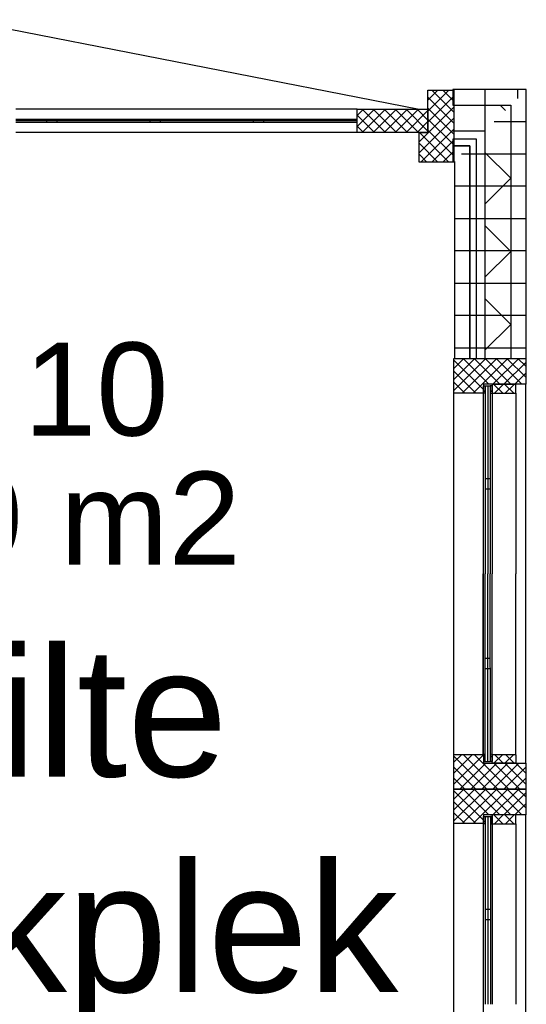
# Model space of a CAD drawing. Header units: millimetres. Extents: x -532 to 413144, y -532 to 654275.
# Tile 27 of 210: x 20691 to 21670, y 13601 to 15505. Entities that reach past the tile are written whole.
import ezdxf
from ezdxf.enums import TextEntityAlignment as Align

# ---------------------------------------------------------------- set-up
doc = ezdxf.new("R2010")
doc.units = ezdxf.units.MM
doc.header["$LTSCALE"] = 100
for name, color, linetype in [('00---0--FM-RUIMTENR', 7, 'Continuous'), ('00---0--FM-TEKST', 7, 'Continuous'), ('A-0010--', 7, 'Continuous'), ('A-0216-WAND-BU-ISO', 7, 'Continuous'), ('A-0310-KOZIJN-BU', 7, 'Continuous'), ('A-1130-TEKST+MAAT-BE', 7, 'Continuous'), ('A-1140-TEKST+MAAT-WE', 7, 'Continuous'), ('BL323---_BIDEUR', 1, 'Continuous')]:
    doc.layers.add(name, color=color, linetype=linetype)
doc.styles.add('FM_TEKST', font='arial.ttf')
doc.styles.add('PAScad_tekst', font='arial.ttf')
doc.styles.add('PASviewer', font='arial.ttf')

# ---------------------------------------------------------------- blocks, each defined once
blk = doc.blocks.new('FM_RM3')
at = {"style": 'FM_TEKST'}
blk.add_attdef('RUIMTENR', text='', height=180, dxfattribs=at).set_placement((0, 0), align=Align.MIDDLE)
for tag, p, flags in [('BEDRIJFSORGAAN', (-720, -510), 1), ('RUIMTESOORT', (-725, -800), 1), ('GEBRUIK', (-760, -1095), 1), ('OPPERVLAKTE', (-755, -1380), 9), ('VLOEROPP', (-775, -1650), 9), ('OMTREK', (-760, -1935), 9), ('HANDLE', (-770, -2250), 9), ('VLRHANDLE', (-775, -2515), 9), ('HANDLEBLOK', (-770, -2805), 9)]:
    blk.add_attdef(tag, p, '', height=200, dxfattribs=dict(flags=flags))

msp = doc.modelspace()

# ---------------------------------------------------------------- linework, layer by layer
at = {"layer": 'A-0010--', "ltscale": 10}
for points in [[(21586.90625, 14782.9375), (21586.90625, 14433.5)], [(21586.96875, 14786.9375), (21586.96875, 14796.9375), (21590.46875, 14796.9375), (21590.46875, 14786.9375), (21586.96875, 14786.9375)], [(21586.96875, 14782.9375), (21586.96875, 14786.9375), (21590.46875, 14786.9375), (21590.46875, 14782.9375), (21586.96875, 14782.9375)], [(21600.46875, 14786.9375), (21603.96875, 14786.9375), (21603.96875, 14796.9375), (21600.46875, 14796.9375), (21600.46875, 14786.9375)], [(21603.96875, 14782.9375), (21603.96875, 14786.9375), (21600.46875, 14786.9375), (21600.46875, 14782), (21603.96875, 14782.9375)], [(21603.96875, 14799.875), (21603.96875, 14782.9375), (21648.96875, 14782.9375), (21649.96875, 14783.9375), (21649.96875, 14799.875), (21603.96875, 14799.875)], [(21603.96875, 14783), (21603.96875, 14433.625)], [(21586.9375, 14084.0625), (21586.90625, 14433.5)], [(21604, 14084), (21604, 14433.375)], [(21587, 14084.0625), (21587, 14080.0625), (21590.5, 14080.0625), (21590.5, 14084.0625), (21587, 14084.0625)], [(21587, 14080.0625), (21587, 14070.0625), (21590.5, 14070.0625), (21590.5, 14080.0625), (21587, 14080.0625)], [(21604, 14084.0625), (21604, 14080.0625), (21600.5, 14080.0625), (21600.5, 14085), (21604, 14084.0625)], [(21600.5, 14080.0625), (21604, 14080.0625), (21604, 14070.0625), (21600.5, 14070.0625), (21600.5, 14080.0625)], [(21604, 14067.125), (21604, 14084.0625), (21649, 14084.0625), (21650, 14083.0625), (21650, 14067.125), (21604, 14067.125)], [(21587, 13953.9375), (21587, 13963.9375), (21590.5, 13963.9375), (21590.5, 13953.9375), (21587, 13953.9375)], [(21600.5, 13953.9375), (21604, 13953.9375), (21604, 13963.9375), (21600.5, 13963.9375), (21600.5, 13953.9375)], [(21604, 13966.875), (21604, 13949.9375), (21649, 13949.9375), (21650, 13950.9375), (21650, 13966.875), (21604, 13966.875)], [(21586.9375, 13949.9375), (21586.9375, 13600.5)], [(21587, 13949.9375), (21587, 13953.9375), (21590.5, 13953.9375), (21590.5, 13949.9375), (21587, 13949.9375)], [(21604, 13949.9375), (21604, 13953.9375), (21600.5, 13953.9375), (21600.5, 13949), (21604, 13949.9375)], [(21604, 13950), (21604, 13600.625)]]:
    msp.add_lwpolyline(points, dxfattribs=at)
at = {"layer": 'A-0216-WAND-BU-ISO'}
for p, q in [((21619.40625, 15340), (21629.71875, 15329.71875)), ((21640, 15198.59375), (21590, 15248.59375)), ((21640, 15198.5625), (21590, 15148.59375)), ((21640, 15057.15625), (21590, 15107.15625)), ((21640, 15057.15625), (21590, 15007.15625)), ((21640, 14915.75), (21590, 14965.75)), ((21640, 14915.71875), (21590, 14865.75))]:
    msp.add_line(p, q, dxfattribs=at)
at = {"layer": 'A-0216-WAND-BU-ISO', "ltscale": 10}
for points in [[(21528, 15340), (21640, 15340)], [(21640, 15340), (21640, 14850)], [(21528, 15290), (21590, 15290)], [(21590, 15290), (21590, 14850)]]:
    msp.add_lwpolyline(points, dxfattribs=at)
at = {"layer": 'A-0310-KOZIJN-BU'}
for p, q in [((21480, 15328.5), (21520.5, 15369)), ((21480, 15349.6875), (21499.3125, 15369)), ((21480, 15307.28125), (21530, 15357.28125)), ((21530, 15305.34375), (21480, 15355.375)), ((21530, 15326.5625), (21487.5625, 15369.03125)), ((21530, 15347.78125), (21508.78125, 15369)), ((21463, 15269.0625), (21530, 15336.0625)), ((21530, 15284.15625), (21480, 15334.15625)), ((21463, 15247.84375), (21530, 15314.84375)), ((21530, 15262.9375), (21480, 15312.9375)), ((21520.5, 15230), (21463.5, 15287)), ((21466.34375, 15230), (21530, 15293.65625)), ((21530, 15241.71875), (21480, 15291.71875)), ((21499.28125, 15230), (21463, 15266.28125)), ((21487.5625, 15230), (21530, 15272.4375)), ((21478.0625, 15230), (21463, 15245.0625)), ((21508.78125, 15230), (21530, 15251.21875)), ((21529.96875, 14788.28125), (21591.65625, 14850)), ((21529.96875, 14809.5), (21570.46875, 14850)), ((21529.96875, 14830.71875), (21549.25, 14850)), ((21529.96875, 14846.625), (21586.96875, 14789.65625)), ((21545.875, 14783), (21612.875, 14850)), ((21547.84375, 14850), (21597.84375, 14800)), ((21567.125, 14783), (21634.09375, 14850)), ((21569.03125, 14850), (21619.03125, 14800)), ((21590.25, 14850), (21640.25, 14800)), ((21605.3125, 14800), (21655.3125, 14850)), ((21611.46875, 14850), (21661.46875, 14800)), ((21626.53125, 14800), (21668.96875, 14842.4375)), ((21632.6875, 14850), (21668.96875, 14813.71875)), ((21653.90625, 14850), (21668.96875, 14834.9375)), ((21529.96875, 14825.40625), (21572.375, 14783)), ((21647.75, 14800), (21668.96875, 14821.21875)), ((21529.96875, 14804.21875), (21551.1875, 14783)), ((21624.46875, 14782.9375), (21607.53125, 14799.875)), ((21625.1875, 14799.875), (21608.25, 14782.9375)), ((21645.6875, 14782.9375), (21628.75, 14799.875)), ((21646.40625, 14799.875), (21629.46875, 14782.9375)), ((21600.46875, 14616.9375), (21590.46875, 14616.9375)), ((21600.46875, 14596.9375), (21590.46875, 14596.9375)), ((21590.46875, 14270.0625), (21600.46875, 14270.0625)), ((21590.46875, 14250.0625), (21600.46875, 14250.0625)), ((21530, 14047.6875), (21566.3125, 14084)), ((21530, 14068.90625), (21545.09375, 14084)), ((21530, 14026.46875), (21587, 14083.46875)), ((21530, 14080.65625), (21593.625, 14017)), ((21547.84375, 14084), (21614.875, 14017)), ((21569.0625, 14084), (21636.09375, 14017)), ((21607.5625, 14067.125), (21624.5, 14084.0625)), ((21608.28125, 14084.0625), (21625.21875, 14067.125)), ((21628.78125, 14067.125), (21645.71875, 14084.0625)), ((21629.5, 14084.0625), (21646.40625, 14067.125)), ((21530, 14059.4375), (21572.40625, 14017)), ((21541.75, 14017), (21591.75, 14067)), ((21562.96875, 14017), (21612.9375, 14067)), ((21584.15625, 14017), (21634.15625, 14067)), ((21605.375, 14017), (21655.375, 14067)), ((21607.28125, 14067), (21657.28125, 14017)), ((21626.59375, 14017), (21669, 14059.40625)), ((21628.5, 14067), (21669, 14026.5)), ((21649.71875, 14067), (21669, 14047.6875)), ((21530, 14038.21875), (21551.21875, 14017)), ((21647.8125, 14017), (21669, 14038.1875)), ((21530, 13955.25), (21591.71875, 14017)), ((21530, 13976.46875), (21570.5, 14017)), ((21530, 13997.6875), (21549.3125, 14017)), ((21530, 14013.65625), (21587, 13956.625)), ((21545.9375, 13950), (21612.9375, 14017)), ((21547.84375, 14017), (21597.84375, 13967)), ((21567.15625, 13950), (21634.15625, 14017)), ((21569.0625, 14017), (21619.0625, 13967)), ((21590.28125, 14017), (21640.28125, 13967)), ((21605.375, 13967), (21655.34375, 14017)), ((21611.5, 14017), (21661.5, 13967)), ((21626.59375, 13967), (21669, 14009.4375)), ((21632.71875, 14017), (21669, 13980.71875)), ((21653.9375, 14017), (21669, 14001.90625)), ((21530, 13992.4375), (21572.4375, 13950)), ((21647.78125, 13967), (21669, 13988.21875)), ((21530, 13971.21875), (21551.21875, 13950)), ((21624.5, 13949.9375), (21607.5625, 13966.875)), ((21625.21875, 13966.875), (21608.28125, 13949.9375)), ((21645.71875, 13949.9375), (21628.78125, 13966.875)), ((21646.46875, 13966.875), (21629.5, 13949.9375)), ((21600.5, 13783.9375), (21590.5, 13783.9375)), ((21600.46875, 13763.9375), (21590.46875, 13763.9375))]:
    msp.add_line(p, q, dxfattribs=at)
at = {"layer": 'A-0310-KOZIJN-BU', "ltscale": 10}
for points in [[(21530, 15369), (21530, 15230), (21463, 15230), (21463, 15287), (21480, 15287), (21480, 15369)], [(21668.96875, 14800), (21586.96875, 14800), (21586.96875, 14783), (21529.96875, 14783), (21529.96875, 14850), (21668.96875, 14850)], [(21669, 14017), (21530, 14017), (21530, 14084), (21587, 14084), (21587, 14067), (21669, 14067)], [(21669, 13967), (21587, 13967), (21587, 13950), (21530, 13950), (21530, 14017), (21669, 14017)]]:
    msp.add_lwpolyline(points, close=True, dxfattribs=at)
for points in [[(21530, 14067), (21529.96875, 14800)], [(21587, 14084), (21586.96875, 14783)], [(21590.46875, 14796.9375), (21590.46875, 14433.5)], [(21590.46875, 14796.9375), (21600.46875, 14796.9375)], [(21600.46875, 14796.9375), (21600.46875, 14433.5)], [(21649.96875, 14782.9375), (21649.96875, 14433.5625)], [(21669, 14067), (21668.96875, 14800)], [(21590.5, 14070.0625), (21590.46875, 14433.5)], [(21600.5, 14070.0625), (21600.46875, 14433.5)], [(21650, 14084.0625), (21650, 14433.4375)], [(21590.5, 14070.0625), (21600.5, 14070.0625)], [(21530.03125, 13234), (21530, 13967)], [(21590.5, 13963.9375), (21590.5, 13600.5)], [(21590.5, 13963.9375), (21600.5, 13963.9375)], [(21600.5, 13963.9375), (21600.5, 13600.5)], [(21669.03125, 13234), (21669, 13967)], [(21587.03125, 13251), (21587, 13950)], [(21650, 13949.9375), (21650, 13600.5625)]]:
    msp.add_lwpolyline(points, dxfattribs=at)
at = {"layer": 'A-1130-TEKST+MAAT-BE', "ltscale": 10}
for points in [[(21670, 15370), (21528, 15370)], [(21528, 15370), (21528, 15340)], [(21670, 14850), (21670, 15370)], [(21528, 15340), (21640, 15340)], [(21640, 15340), (21640, 14850)], [(21574, 15274), (21528, 15274)], [(21528, 15274), (21528, 15261)], [(21561, 15261), (21528, 15261)], [(21528, 15261), (21528, 15231)], [(21528, 15261), (21561, 15261)], [(21561, 14850), (21561, 15261)], [(21561, 15261), (21561, 14850)], [(21574, 14850), (21574, 15274)], [(21528, 15231), (21531, 15231)], [(21531, 15231), (21531, 14850)], [(21531, 14850), (21561, 14850)], [(21561, 14850), (21574, 14850)], [(21640, 14850), (21670, 14850)]]:
    msp.add_lwpolyline(points, dxfattribs=at)
at = {"layer": 'A-1140-TEKST+MAAT-WE'}
for p, q in [((21590, 15370), (21590, 15290)), ((21653, 15370), (21653, 15353)), ((21670, 15308), (21608, 15308)), ((21670, 15245), (21545, 15245)), ((21670, 15183), (21531, 15183)), ((21670, 15120), (21531, 15120)), ((21670, 15058), (21531, 15058)), ((21670, 14995), (21531, 14995)), ((21670, 14933), (21531, 14933)), ((21670, 14870), (21531, 14870))]:
    msp.add_line(p, q, dxfattribs=at)
at = {"layer": 'A-1140-TEKST+MAAT-WE', "ltscale": 10}
for points in [[(21595.46875, 14796.9375), (21595.46875, 14433.5)], [(21595.5, 14070.0625), (21595.46875, 14433.5)], [(21595.5, 13963.9375), (21595.5, 13600.5)]]:
    msp.add_lwpolyline(points, dxfattribs=at)
at = {"layer": 'BL323---_BIDEUR'}
for p, q in [((21343, 15298.5), (21376.5, 15332)), ((21343, 15319.71875), (21355.28125, 15332)), ((21376.5, 15287), (21343, 15320.5)), ((21352.71875, 15287), (21397.71875, 15332)), ((21397.71875, 15287), (21352.71875, 15332)), ((21373.9375, 15287), (21418.9375, 15332)), ((21418.9375, 15287), (21373.9375, 15332)), ((21395.15625, 15287), (21440.15625, 15332)), ((21440.15625, 15287), (21395.15625, 15332)), ((21416.375, 15287), (21461.34375, 15332)), ((21461.34375, 15287), (21416.375, 15332)), ((21437.5625, 15287), (21480, 15329.4375)), ((21480, 15289.5625), (21437.59375, 15332)), ((21480, 15310.78125), (21458.78125, 15332)), ((20743, 15306.5), (20743, 15312.5)), ((20763, 15306.5), (20763, 15312.5)), ((20943, 15306.5), (20943, 15312.5)), ((20963, 15306.5), (20963, 15312.5)), ((21143, 15306.5), (21143, 15312.5)), ((21163, 15306.5), (21163, 15312.5)), ((21355.28125, 15287), (21343, 15299.28125)), ((21458.78125, 15287), (21480, 15308.21875))]:
    msp.add_line(p, q, dxfattribs=at)
at = {"layer": 'BL323---_BIDEUR', "ltscale": 10}
for points in [[(20563, 15332), (20567.21875, 15419.0625), (20579.84375, 15505.3125), (21463, 15332)], [(21343, 15332), (20683, 15332)], [(21343, 15312.5), (20683, 15312.5)], [(21343, 15309.5), (20683, 15309.5)], [(21343, 15306.5), (20683, 15306.5)], [(21343, 15287), (20683, 15287)]]:
    msp.add_lwpolyline(points, dxfattribs=at)
msp.add_lwpolyline([(21480, 15287), (21343, 15287), (21343, 15332), (21480, 15332)], close=True, dxfattribs=at)

# ---------------------------------------------------------------- block references
at = {"layer": '00---0--FM-RUIMTENR', "color": 253}
ref = msp.add_blockref('FM_RM3', (20733.82898, 14790.84697), dxfattribs=at)
ref.add_attrib('RUIMTENR', '2.10', dxfattribs={"layer": '0', "height": 180, "style": 'PASviewer'}).set_placement((20733.82898, 14790.84697), align=Align.MIDDLE)

# ---------------------------------------------------------------- texts
at = {"layer": '00---0--FM-TEKST', "color": 253, "style": 'PASviewer'}
msp.add_text('3,9 m2', height=180, dxfattribs=at).set_placement((20733.82898, 14540.84697), align=Align.MIDDLE_CENTER)
at = {"layer": '00---0--FM-TEKST', "color": 253, "insert": (20733.82898, 14290.84697), "char_height": 250, "width": 250, "attachment_point": 2, "style": 'PAScad_tekst'}
msp.add_mtext('stilte werkplek', dxfattribs=at)

doc.saveas('drawing.dxf')
